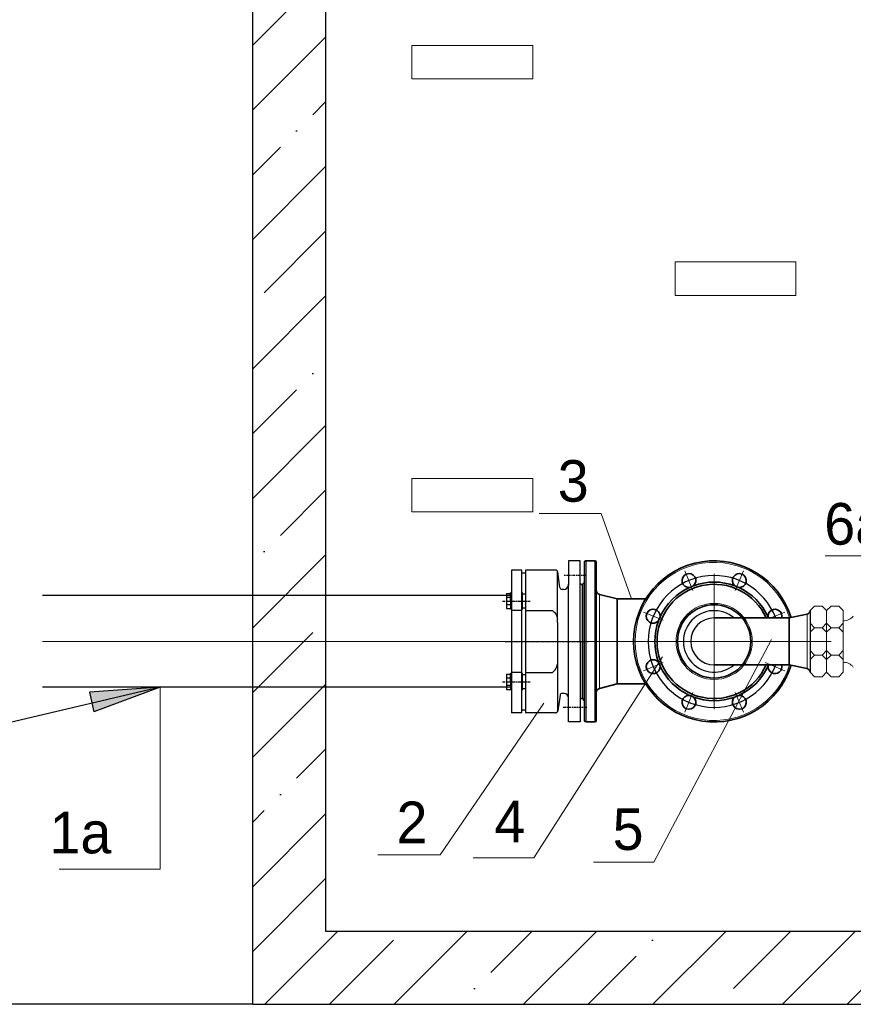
# Model space of a CAD drawing. Extents: x -34599 to 125690, y -105249 to 21518.
# Tile 42 of 64: x 110837 to 111975, y -33786 to -32441. Entities that reach past the tile are written whole.
import ezdxf

# ---------------------------------------------------------------- set-up
doc = ezdxf.new("R2010")
doc.units = 0
doc.header["$MEASUREMENT"] = 0
doc.linetypes.add('CENTER', pattern=[7, 4, -1, 1, -1])
doc.linetypes.add('DASHDOT', pattern=[500, 250, -125, 0, -125])
doc.layers.get('0').update_dxf_attribs({"linetype": 'CONTINUOUS'})
doc.layers.get('Defpoints').update_dxf_attribs({"linetype": 'CONTINUOUS'})
for name, color, linetype in [('_Eko_Opis', 7, 'CONTINUOUS'), ('axis', 2, 'CENTER'), ('tekst', 7, 'CONTINUOUS')]:
    doc.layers.add(name, color=color, linetype=linetype)
for name, color, linetype, lineweight in [('armatura', 54, 'CONTINUOUS', 9), ('HAWLE', 5, 'CONTINUOUS', 25), ('obsypka', 253, 'CONTINUOUS', 9), ('OSIE SYMETRII', 2, 'CONTINUOUS', 13), ('studzienka', 7, 'CONTINUOUS', 20)]:
    doc.layers.add(name, color=color, linetype=linetype, lineweight=lineweight)
doc.styles.get("Standard").update_dxf_attribs({"font": '-125'})
doc.dimstyles.new('ISO-25', dxfattribs={"dimtxt": 2.5, "dimasz": 2.5, "dimexe": 1.25, "dimexo": 0.625, "dimtad": 1, "dimtxsty": 'Standard', "dimcen": 2.5, "dimadec": 0, "dimazin": 0, "dimtfac": 1, "dimtmove": 0, "dimatfit": 3, "dimfxl": 0, "dimarcsym": 0})

# ---------------------------------------------------------------- blocks, each defined once
blk = doc.blocks.new('*D439')
at = {"layer": '_Eko_Opis', "color": 0, "lineweight": -2}
for p, q in [((111153.8, -31685.7), (110476, -31685.7)), ((110477.2, -31785.7), (110477.2, -33685.7)), ((111153.8, -33785.7), (110476, -33785.7))]:
    blk.add_line(p, q, dxfattribs=at)
at = {"layer": '_Eko_Opis', "color": 0}
for points in [[(110493.9, -31785.7), (110460.6, -31785.7), (110477.2, -31685.7)], [(110460.6, -33685.7), (110493.9, -33685.7), (110477.2, -33785.7)]]:
    blk.add_solid(points, dxfattribs=at)
at = {"layer": 'Defpoints', "color": 0}
for p in [(111154.5, -31685.7), (110477.2, -33785.7), (111154.5, -33785.7)]:
    blk.add_point(p, dxfattribs=at)
at = {"layer": '_Eko_Opis', "color": 0, "linetype": 'ByBlock', "lineweight": 9, "insert": (110426.6, -32735.7), "char_height": 100, "attachment_point": 5, "rotation": 90}
blk.add_mtext('2100', dxfattribs=at)

msp = doc.modelspace()

# ---------------------------------------------------------------- hatches: boundary and pattern name
at = {"linetype": 'ByBlock'}
h = msp.add_hatch(dxfattribs=at)
h.set_pattern_fill('ANSI35', color=256, scale=500, style=0)
h.paths.add_polyline_path([(111154.45073, -33785.71103), (113854.33018, -33785.71103), (113854.33018, -31685.71103), (111934.45073, -31685.71103), (111934.45073, -31855.71103), (113754.33018, -31855.71103), (113754.33018, -33685.71103), (113654.33018, -33685.71103), (113654.33018, -33735.71103), (113454.33018, -33735.71103), (113454.33018, -33685.71103), (111254.45073, -33685.71103), (111254.45073, -31855.71103), (111334.45073, -31855.71103), (111334.45073, -31685.71103), (111154.45073, -31685.71103)])
h = msp.add_hatch(color=7, dxfattribs=at)
h.paths.add_polyline_path([(110937.88959, -33386.55091), (111028.2094, -33352.72648), (110934.94428, -33373.00441)])
h.paths.add_polyline_path([(110934.94428, -33373.00441), (111028.2094, -33352.72648), (110931.99897, -33359.45792)])

# ---------------------------------------------------------------- linework, layer by layer
for p, q in [((111154.45073, -31685.71103), (111154.45073, -33785.71103)), ((111254.45073, -31855.71103), (111254.45073, -33685.71103)), ((111916.0588, -33248.22652), (111916.0588, -33332.22652)), ((111916.0588, -33248.22652), (111916.0588, -33332.22648)), ((111916.0588, -33265.60175), (111916.0588, -33318.85905)), ((111254.45073, -33685.71103), (113454.33018, -33685.71103)), ((111154.45073, -33785.71103), (113854.33018, -33785.71103))]:
    msp.add_line(p, q, dxfattribs=at)
at = {"color": 7, "lineweight": 13}
for p, q in [((111672.07548, -33232.22648), (111630.83208, -33115.39635)), ((111552.51993, -33374.56951), (111410.66644, -33581.63868))]:
    msp.add_line(p, q, dxfattribs=at)
for p, q in [((111508.05879, -33192.72648), (111508.05879, -33387.72648)), ((111522.26691, -33192.72648), (111508.05879, -33192.72648)), ((111522.26691, -33387.72648), (111522.26691, -33192.72648)), ((111527.26691, -33192.72648), (111527.26691, -33387.72648)), ((111568.46841, -33192.72648), (111527.26691, -33192.72648)), ((111586.05879, -33180.22648), (111586.05474, -33213.22648)), ((111602.05879, -33180.22648), (111586.05879, -33180.22648)), ((111602.05879, -33290.22648), (111602.05879, -33180.22648)), ((111522.26691, -33196.72648), (111527.26691, -33196.72648)), ((111571.01006, -33264.51706), (111571.01006, -33194.13274)), ((111574.29999, -33216.66789), (111571.43553, -33195.28353)), ((111579.76485, -33219.22493), (111577.2671, -33219.22493)), ((111586.05879, -33367.22648), (111586.05472, -33212.27804)), ((111605.05879, -33213.72648), (111602.05879, -33210.72648)), ((111605.05879, -33290.22648), (111605.05879, -33213.72648)), ((111501.37413, -33224.79773), (111501.37413, -33245.49773)), ((111501.37413, -33224.79773), (111507.05879, -33224.79773)), ((111507.05879, -33230.14773), (111501.37413, -33230.14773)), ((111507.05879, -33235.14773), (111507.05879, -33223.94953)), ((111508.05879, -33223.94953), (111507.05879, -33223.94953)), ((111507.05879, -33225.92468), (111507.05879, -33226.42468)), ((111523.26691, -33223.94953), (111522.26691, -33223.94953)), ((111523.26691, -33246.34593), (111523.26691, -33223.94953)), ((111527.26691, -33225.64773), (111523.26691, -33225.64773)), ((111527.26691, -33226.42468), (111527.26691, -33226.42468)), ((111507.05879, -33240.14773), (111501.37413, -33240.14773)), ((111501.37413, -33245.49773), (111507.05879, -33245.49773)), ((111507.05879, -33235.14773), (111507.05879, -33246.34593)), ((111508.05879, -33246.34593), (111507.05879, -33246.34593)), ((111522.26691, -33246.34593), (111523.26691, -33246.34593)), ((111527.26691, -33244.64773), (111523.26691, -33244.64773)), ((111522.26691, -33248.16519), (111508.05879, -33248.16519)), ((111527.26691, -33248.16519), (111564.20723, -33248.16519)), ((111571.01006, -33264.51706), (111571.01006, -33316.13091)), ((111602.05879, -33290.22648), (111602.05879, -33400.22648)), ((111605.05879, -33290.22648), (111605.05879, -33366.72648)), ((111571.01006, -33316.13091), (111571.01006, -33386.17415)), ((111501.37413, -33334.95528), (111501.37413, -33355.65528)), ((111501.37413, -33334.95528), (111507.05879, -33334.95528)), ((111507.05879, -33340.30528), (111501.37413, -33340.30528)), ((111507.05879, -33345.30528), (111507.05879, -33334.10708)), ((111508.05879, -33334.10708), (111507.05879, -33334.10708)), ((111522.26691, -33332.48277), (111508.05879, -33332.48277)), ((111523.26691, -33334.10708), (111522.26691, -33334.10708)), ((111523.26691, -33356.50348), (111523.26691, -33334.10708)), ((111527.26691, -33335.80528), (111523.26691, -33335.80528)), ((111527.26691, -33332.48277), (111564.20723, -33332.48277)), ((111507.05879, -33350.30528), (111501.37413, -33350.30528)), ((111507.05879, -33345.30528), (111507.05879, -33356.50348)), ((111527.26691, -33354.0283), (111527.26691, -33354.0283)), ((111501.37413, -33355.65528), (111507.05879, -33355.65528)), ((111508.05879, -33356.50348), (111507.05879, -33356.50348)), ((111522.26691, -33356.50348), (111523.26691, -33356.50348)), ((111527.26691, -33354.80528), (111523.26691, -33354.80528)), ((111574.59392, -33363.78353), (111571.34958, -33385.16944)), ((111580.05879, -33361.22648), (111577.56104, -33361.22648)), ((111586.05879, -33380.22648), (111586.05879, -33367.22648)), ((111602.05879, -33369.72648), (111605.05879, -33366.72648)), ((111586.05879, -33400.22648), (111586.05879, -33380.22648)), ((111522.26691, -33387.72648), (111508.05879, -33387.72648)), ((111522.26691, -33383.72648), (111527.26691, -33383.72648)), ((111568.38246, -33387.72648), (111527.26691, -33387.72648)), ((111602.05879, -33400.22648), (111586.05879, -33400.22648))]:
    msp.add_line(p, q)
at = {"lineweight": 35}
for p, q in [((111608.05879, -33182.22648), (111608.05879, -33385.0054)), ((111624.05879, -33182.22648), (111624.05879, -33385.0054)), ((111605.05879, -33212.22648), (111605.05879, -33358.67793)), ((111652.55879, -33232.22648), (111628.56019, -33226.0363)), ((111652.55879, -33232.22648), (111652.55879, -33262.41978)), ((111691.59217, -33232.22648), (111652.55879, -33232.22648)), ((111887.5588, -33258.22648), (111785.0588, -33258.22648)), ((111887.5588, -33258.22648), (111912.07797, -33253.1215)), ((111652.55879, -33262.41978), (111652.55879, -33348.22648)), ((111887.5588, -33305.5681), (111887.5588, -33274.88487)), ((111887.5588, -33322.22648), (111785.0588, -33322.22648)), ((111887.5588, -33322.22648), (111912.07797, -33327.33146)), ((111652.55879, -33348.22648), (111628.56019, -33354.41667)), ((111691.59199, -33348.22648), (111652.55879, -33348.22648))]:
    msp.add_line(p, q, dxfattribs=at)
at = {"lineweight": 13}
for p, q in [((111610.05879, -33180.22648), (111610.05879, -33386.76057)), ((111622.05879, -33180.22648), (111622.05879, -33386.76057)), ((111628.56019, -33226.0363), (111628.56019, -33259.45207)), ((111628.56019, -33259.45207), (111628.56019, -33354.41667)), ((111912.07797, -33308.01555), (111912.07797, -33253.1215)), ((111863.29018, -33287.5842), (111702.6723, -33591.77544)), ((111714.68639, -33311.27457), (111538.69991, -33585.92302)), ((111028.2094, -33352.72648), (111028.21153, -33601.00961))]:
    msp.add_line(p, q, dxfattribs=at)
at = {"lineweight": 35, "ltscale": 0.3}
for p, q in [((111622.05879, -33180.22648), (111610.05879, -33180.22648)), ((111622.05879, -33400.22648), (111610.05879, -33400.22648))]:
    msp.add_line(p, q, dxfattribs=at)
at = {"lineweight": 35, "ltscale": 0.106066}
for p, q in [((111605.05879, -33212.22648), (111608.05879, -33209.22648)), ((111605.05879, -33368.22648), (111608.05879, -33371.22648))]:
    msp.add_line(p, q, dxfattribs=at)
at = {"lineweight": 35, "ltscale": 0.055199}
for p, q in [((111608.05879, -33214.33574), (111608.05879, -33216.54371)), ((111608.05879, -33363.90925), (111608.05879, -33366.11723))]:
    msp.add_line(p, q, dxfattribs=at)
at = {"lineweight": 35, "ltscale": 0.133263}
for p, q in [((111608.05879, -33256.58354), (111608.05879, -33261.91404)), ((111608.05879, -33318.53892), (111608.05879, -33323.86943))]:
    msp.add_line(p, q, dxfattribs=at)
at = {"lineweight": 35, "ltscale": 0.41646}
for p, q in [((111887.5588, -33274.88487), (111887.5588, -33258.22648)), ((111887.5588, -33322.22648), (111887.5588, -33305.5681))]:
    msp.add_line(p, q, dxfattribs=at)
at = {"lineweight": 13, "ltscale": 0.482898}
msp.add_line((111912.07797, -33327.33146), (111912.07797, -33308.01555), dxfattribs=at)
at = {"color": 7}
msp.add_line((111028.2094, -33352.72648), (110345.60901, -33513.75047), dxfattribs=at)
at = {"color": 7, "linetype": 'Continuous'}
for p, q in [((111028.2094, -33352.72648), (110931.99897, -33359.45792)), ((111028.2094, -33352.72648), (110937.88959, -33386.55091)), ((110931.99897, -33359.45792), (110937.88959, -33386.55091))]:
    msp.add_line(p, q, dxfattribs=at)
at = {"lineweight": 35, "ltscale": 0.238714}
msp.add_line((111605.05879, -33358.67793), (111605.05879, -33368.22648), dxfattribs=at)
at = {"lineweight": 35, "ltscale": 0.330527}
for p, q in [((111608.05879, -33385.0054), (111608.05879, -33398.22648)), ((111624.05879, -33385.0054), (111624.05879, -33398.22648))]:
    msp.add_line(p, q, dxfattribs=at)
at = {"lineweight": 13, "ltscale": 0.336648}
for p, q in [((111610.05879, -33386.76057), (111610.05879, -33400.22648)), ((111622.05879, -33386.76057), (111622.05879, -33400.22648))]:
    msp.add_line(p, q, dxfattribs=at)
at = {"lineweight": 13}
msp.add_circle((111785.0588, -33290.22648), 52, dxfattribs=at)
at = {"lineweight": 35}
msp.add_circle((111785.0588, -33290.22648), 50, dxfattribs=at)
for centre, radius, start, end in [((111568.46841, -33195.72648), 3, 8.49091703, 90), ((111785.0588, -33290.22648), 90.00002, 20.82749245, 339.17250755), ((111577.2671, -33216.22493), 3, 188.49091703, 270), ((111579.54739, -33212.69993), 6.52862, 271.90881918, 355.37388118), ((111785.0588, -33290.22648), 42.00034, 49.63185649, 310.36814351), ((111785.0588, -33290.22648), 32, 90, 270), ((111577.56104, -33364.22648), 3, 90, 171.50908297), ((111580.05879, -33367.22648), 6, 360, 90), ((111568.38246, -33384.72648), 3, 270, 351.50908297)]:
    msp.add_arc(centre, radius, start, end)
for centre, radius, start, end in [((111610.05879, -33182.22648), 2, 89.99999998, 180.0000025), ((111622.05879, -33182.22648), 2, 359.9999975, 90.00000002), ((111785.0588, -33290.22648), 110, 17.20481973, 342.79518027), ((111750.61727, -33207.07731), 9.5, 310.17807735, 274.82193096), ((111819.5003, -33207.07731), 9.5, 265.17806904, 229.82192265), ((111785.0588, -33290.22648), 78, 24.22094311, 335.77905689), ((111785.0588, -33290.22648), 81, 114.54104557, 155.45895523), ((111785.0588, -33290.22648), 81, 110.45895398, 114.54104557), ((111785.0588, -33290.22648), 81, 69.54104602, 110.45895398), ((111785.0588, -33290.22648), 81, 65.45895443, 69.54104602), ((111785.0588, -33290.22648), 81, 24.54104477, 65.45895443), ((111630.05879, -33220.22648), 6, 180.0000025, 255.53647838), ((111701.90963, -33255.78496), 9.5, 355.17806836, 319.82193563), ((111868.20797, -33255.78496), 9.5, 345.10769633, 184.82193164), ((111785.0588, -33290.22648), 81, 155.45895523, 159.54104511), ((111785.0588, -33290.22648), 81, 23.26982396, 24.54104477), ((111911.0588, -33248.22648), 5, 281.76115112, 359.99296991), ((111785.0588, -33290.22648), 81, 159.54104511, 200.45895307), ((111701.90963, -33324.66801), 9.5, 40.17806961, 4.82192663), ((111785.0588, -33290.22648), 81, 200.45895307, 204.54104295), ((111785.0588, -33290.22648), 81, 204.54104295, 245.45895774), ((111785.0588, -33290.22648), 81, 294.54104226, 335.45895705), ((111868.20797, -33324.66801), 9.5, 175.17807337, 14.89230367), ((111785.0588, -33290.22648), 81, 335.45895705, 336.73017604), ((111911.0588, -33332.22648), 5, 359.99999499, 78.23884888), ((111785.0588, -33290.22648), 110, 331.35193698, 332.39788483), ((111630.05879, -33360.22648), 6, 104.46352662, 180.0000025), ((111750.61727, -33373.37565), 9.5, 85.17807043, 49.82192789), ((111785.0588, -33290.22648), 81, 245.45895774, 249.54104761), ((111785.0588, -33290.22648), 81, 249.54104761, 290.45895239), ((111819.5003, -33373.37565), 9.5, 130.17807211, 94.82192957), ((111785.0588, -33290.22648), 81, 290.45895239, 294.54104226), ((111610.05879, -33398.22648), 2, 180.0000025, 269.99999499), ((111622.05879, -33398.22648), 2, 270.00000501, 359.9999975)]:
    msp.add_arc(centre, radius, start, end, dxfattribs=at)
at = {"lineweight": 13}
msp.add_arc((111785.0588, -33290.22648), 108, 17.30594105, 342.69405895, dxfattribs=at)
for points in [[(111564.20723, -33248.16519), (111569.01674, -33253.16501), (111571.01006, -33259.51706)], [(111564.20723, -33332.48277), (111569.01674, -33327.48296), (111571.01006, -33321.13091)]]:
    msp.add_spline(points, degree=3)
at = {"layer": 'armatura', "color": 7, "lineweight": 5}
for p, q in [((111916.0588, -33248.22652), (111922.20451, -33242.08082)), ((111922.20451, -33242.08082), (111932.54387, -33242.08082)), ((111938.68957, -33248.22652), (111932.54387, -33242.08082)), ((111938.68957, -33248.22652), (111944.83527, -33242.08082)), ((111944.83527, -33242.08082), (111955.17463, -33242.08082)), ((111961.32034, -33248.22652), (111955.17463, -33242.08082)), ((111916.0588, -33248.22652), (111916.0588, -33265.43928)), ((111916.0588, -33259.44451), (111916.0588, -33323.24671)), ((111938.68957, -33248.22652), (111938.68957, -33332.22648)), ((111938.68957, -33248.22652), (111938.68957, -33265.43928)), ((111938.68957, -33258.3254), (111938.68957, -33322.12761)), ((111961.32034, -33248.22652), (111961.32034, -33265.43928)), ((111961.32034, -33248.22652), (111961.32034, -33265.43928)), ((111916.0588, -33277.73068), (111916.0588, -33265.43928)), ((111916.0588, -33265.43928), (111922.20451, -33271.58498)), ((111916.0588, -33277.73068), (111922.20451, -33271.58498)), ((111916.0588, -33272.51846), (111916.0588, -33281.85441)), ((111932.54387, -33271.58498), (111922.20451, -33271.58498)), ((111938.68957, -33265.43928), (111932.54387, -33271.58498)), ((111938.68957, -33277.73068), (111932.54387, -33271.58498)), ((111938.68957, -33265.43928), (111944.83527, -33271.58498)), ((111938.68957, -33271.39935), (111938.68957, -33280.7353)), ((111938.68957, -33277.73068), (111944.83527, -33271.58498)), ((111955.17463, -33271.58498), (111944.83527, -33271.58498)), ((111961.32034, -33265.43928), (111955.17463, -33271.58498)), ((111961.32034, -33277.73068), (111955.17463, -33271.58498)), ((111961.32034, -33262.11536), (111961.32035, -33318.75928)), ((111961.32034, -33277.73068), (111961.32034, -33265.43928)), ((111938.68957, -33277.73068), (111938.68957, -33281.84827)), ((111938.68957, -33281.84827), (111938.68957, -33302.72232)), ((111961.32034, -33277.73068), (111961.32034, -33281.84827)), ((111961.32034, -33277.73068), (111961.32034, -33281.84827)), ((111961.32034, -33281.84827), (111961.32034, -33302.72232)), ((111961.32034, -33281.84827), (111961.32034, -33302.72232)), ((111938.68957, -33299.7177), (111938.68957, -33309.05365)), ((111916.0588, -33300.83681), (111916.0588, -33310.17276)), ((111916.0588, -33315.01373), (111916.0588, -33302.72232)), ((111916.0588, -33302.72232), (111922.20451, -33308.86802)), ((111916.0588, -33315.01373), (111922.20451, -33308.86802)), ((111916.0588, -33310.17276), (111916.0588, -33323.24671)), ((111916.0588, -33310.17276), (111916.0588, -33323.24671)), ((111932.54387, -33308.86802), (111922.20451, -33308.86802)), ((111938.68957, -33302.72232), (111932.54387, -33308.86802)), ((111938.68957, -33315.01373), (111932.54387, -33308.86802)), ((111938.68957, -33302.72232), (111944.83527, -33308.86802)), ((111938.68957, -33315.01373), (111944.83527, -33308.86802)), ((111938.68957, -33309.05365), (111938.68957, -33322.12761)), ((111938.68957, -33309.05365), (111938.68957, -33322.12761)), ((111955.17463, -33308.86802), (111944.83527, -33308.86802)), ((111961.32034, -33302.72232), (111955.17463, -33308.86802)), ((111961.32034, -33315.01373), (111955.17463, -33308.86802)), ((111961.32034, -33315.01373), (111961.32034, -33302.72232)), ((111961.32035, -33307.00657), (111961.32035, -33318.75928)), ((111916.0588, -33315.01373), (111916.0588, -33332.22648)), ((111938.68957, -33315.01373), (111938.68957, -33332.22648)), ((111961.32034, -33315.01373), (111961.32034, -33332.22648)), ((111961.32034, -33315.01373), (111961.32034, -33332.22648)), ((111916.0588, -33332.22648), (111922.20451, -33338.37219)), ((111922.20451, -33338.37219), (111932.54387, -33338.37219)), ((111938.68957, -33332.22648), (111932.54387, -33338.37219)), ((111938.68957, -33332.22648), (111944.83527, -33338.37219)), ((111944.83527, -33338.37219), (111955.17463, -33338.37219)), ((111961.32034, -33332.22648), (111955.17463, -33338.37219))]:
    msp.add_line(p, q, dxfattribs=at)
at = {"layer": 'armatura', "color": 171, "lineweight": 15}
for p, q in [((111916.0588, -33265.43928), (111916.0588, -33315.43678)), ((111916.0588, -33265.43928), (111916.0588, -33268.69908)), ((111916.0588, -33268.69908), (111916.0588, -33318.69658)), ((111916.0588, -33315.43678), (111916.0588, -33318.69658))]:
    msp.add_line(p, q, dxfattribs=at)
at = {"layer": 'armatura', "color": 7, "lineweight": 5}
for centre, start, end in [((111961.88359, -33245.43514), 268.0659997, 322.61513804), ((111961.88359, -33335.41964), 37.38486196, 91.9340003)]:
    msp.add_arc(centre, 16.68973, start, end, dxfattribs=at)
at = {"layer": 'axis'}
for p, q in [((111609.41416, -33200.22648), (111580.16754, -33200.22648)), ((111495.80365, -33235.14773), (111533.7296, -33235.14773)), ((111499.83975, -33290.22648), (111612.96756, -33290.22648)), ((111495.80365, -33345.30528), (111533.7296, -33345.30528)), ((111610.9768, -33380.22648), (111577.81649, -33380.22648))]:
    msp.add_line(p, q, dxfattribs=at)
at = {"layer": 'HAWLE'}
for p, q in [((111508.05879, -33227.72648), (110867.55001, -33227.72648)), ((111508.05879, -33352.72648), (110867.55001, -33352.72648))]:
    msp.add_line(p, q, dxfattribs=at)
at = {"layer": 'obsypka', "lineweight": 13}
for p, q in [((111546.05923, -33115.39635), (111630.83208, -33115.39635)), ((111936.56889, -33173.29288), (112018.98643, -33173.29288)), ((111325.89359, -33581.63868), (111410.66644, -33581.63868)), ((111455.88565, -33585.92302), (111538.69991, -33585.92302)), ((111620.46358, -33591.77544), (111702.6723, -33591.77544)), ((110890.47785, -33601.00961), (111028.21153, -33601.00961))]:
    msp.add_line(p, q, dxfattribs=at)
at = {"layer": 'OSIE SYMETRII', "linetype": 'DASHDOT', "ltscale": 16}
for p, q in [((111745.06836, -33193.68106), (111756.16619, -33220.47357)), ((111785.0588, -33382.72648), (111785.0588, -33197.72648)), ((111825.04921, -33193.68105), (111813.9514, -33220.47356)), ((111688.51337, -33250.23607), (111715.30588, -33261.33389)), ((111881.60423, -33250.23604), (111862.3136, -33258.22648)), ((110867.55001, -33290.22648), (111499.83975, -33290.22648)), ((111043.02872, -33290.22648), (111675.31845, -33290.22648)), ((111595.05879, -33290.22648), (111905.0588, -33290.22648)), ((111692.5588, -33290.22648), (111945.0588, -33290.22648)), ((111688.51338, -33330.21692), (111715.30589, -33319.1191)), ((111881.60424, -33330.2169), (111854.81173, -33319.11908)), ((111745.06839, -33386.77192), (111756.16621, -33359.97941)), ((111825.04924, -33386.77191), (111813.95142, -33359.9794))]:
    msp.add_line(p, q, dxfattribs=at)
at = {"layer": 'studzienka'}
for points in [[(111372.19607, -32476.42928), (111537.22285, -32476.42928), (111537.22285, -32522.08305), (111372.19607, -32522.08305)], [(111731.6786, -32772.08305), (111896.70539, -32772.08305), (111896.70539, -32817.73682), (111731.6786, -32817.73682)], [(111372.19607, -33067.73682), (111537.22285, -33067.73682), (111537.22285, -33113.3906), (111372.19607, -33113.3906)]]:
    msp.add_lwpolyline(points, close=True, dxfattribs=at)

# ---------------------------------------------------------------- texts
at = {"layer": 'tekst', "lineweight": 13, "width": 16239.7521666, "attachment_point": 3}
for s, insert, char_height in [('3', (111613.70988, -33042.66451), 56.81809), ('6a', (112019.94608, -33101.27364), 56.818094), ('2', (111393.54425, -33508.90685), 56.81809), ('4', (111527.18657, -33507.6968), 56.81809), ('1a', (110961.77876, -33522.78339), 56.818094), ('5', (111688.67359, -33518.14554), 56.81809)]:
    msp.add_mtext(s, dxfattribs=dict(at, insert=insert, char_height=char_height))

# ---------------------------------------------------------------- dimensions: what is measured, and where the dimension line sits
at = {"layer": '_Eko_Opis', "lineweight": 9}
dim = msp.add_aligned_dim(p1=(111154.45073, -31685.71103), p2=(111154.45073, -33785.71103), distance=-677.22402, dimstyle='ISO-25', override={"dimtxt": 100, "dimasz": 100, "dimdec": 0}, dxfattribs=at)
dim.commit()
dim.dimension.update_dxf_attribs({"geometry": '*D439', "text_midpoint": (110426.60171, -32735.71103)})

doc.saveas('drawing.dxf')
